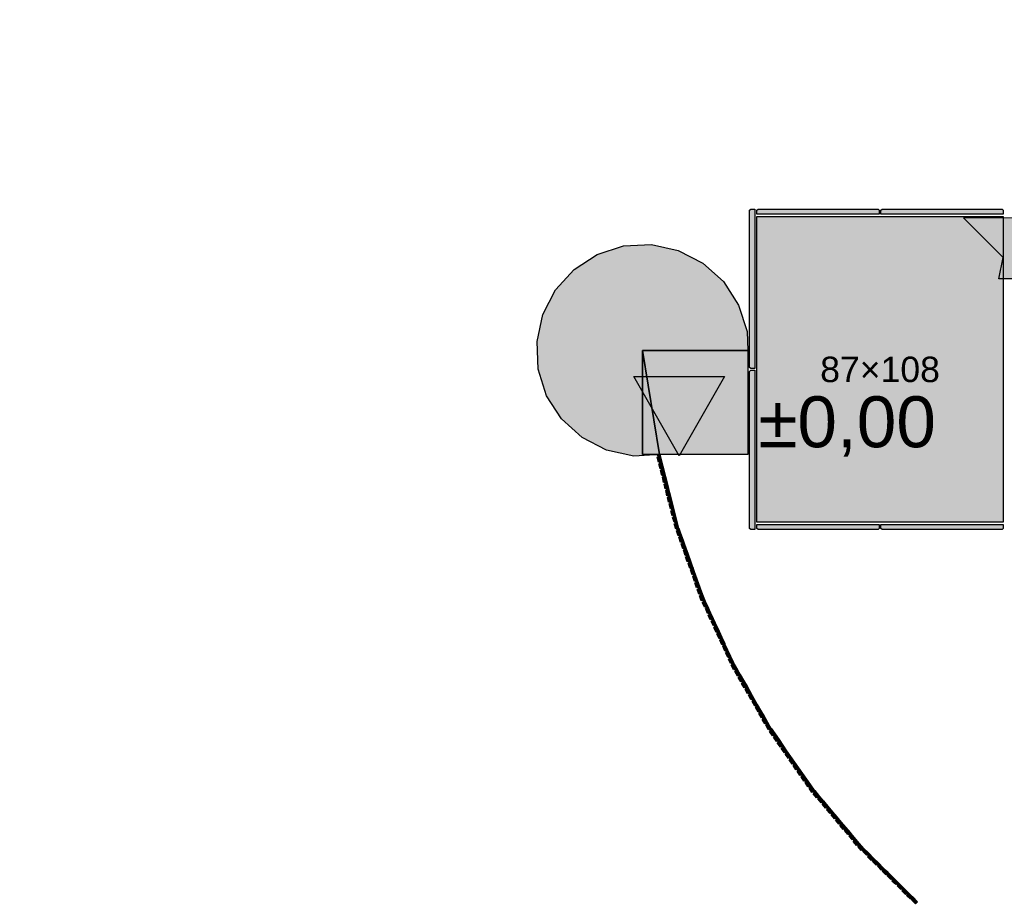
# Model space of a CAD drawing. Header units: millimetres. Extents: x -9985 to 240895, y -184894 to 39395.
# Tile 139 of 164: x 138610 to 142089, y 7510 to 10620. Entities that reach past the tile are written whole.
import ezdxf
from ezdxf.enums import TextEntityAlignment as Align

# ---------------------------------------------------------------- set-up
doc = ezdxf.new("R2010")
doc.units = ezdxf.units.MM
for name, color, linetype in [('A-MURI-ESISTENTI', 7, 'Continuous'), ('A-MURI-NUOVI', 40, 'Continuous'), ('A-PILASTRI', 8, 'Continuous'), ('A-QUOTE-PAVIMENTO', 1, 'Continuous'), ('A-QUOTE-PILASTRI', 7, 'Continuous'), ('A-QUOTE-VETRATE', 5, 'Continuous')]:
    doc.layers.add(name, color=color, linetype=linetype)
doc.styles.add('VISIO', font='arial.ttf')
doc.dimstyles.new('VISIO-M', dxfattribs={"dimtxt": 220, "dimasz": 120, "dimexe": 120, "dimexo": 80, "dimgap": 60, "dimtad": 1, "dimlfac": 0.001, "dimtxsty": 'VISIO', "dimtsz": 90, "dimcen": 2.5, "dimclrd": 30, "dimclre": 30, "dimclrt": 30, "dimazin": 3, "dimtfac": 1, "dimtmove": 0, "dimatfit": 3, "dimarcsym": 0})

msp = doc.modelspace()

# ---------------------------------------------------------------- hatches: boundary and pattern name
at = {"layer": 'A-MURI-ESISTENTI'}
msp.add_hatch(color=7, dxfattribs=at).paths.add_polyline_path([(142700, 9705), (142070, 9705), (142085, 9780), (141945, 9920), (142670, 9925), (142715, 9810), (142700, 9705)])
at = {"layer": 'A-MURI-NUOVI'}
for points in [[(141024, 9760), (141097, 9695), (141150, 9612), (141180, 9519), (141183, 9452), (140811, 9452), (140811, 9084), (140872, 9084), (140780, 9079), (140684, 9100), (140598, 9144), (140525, 9210), (140472, 9292), (140442, 9386), (140438, 9483), (140458, 9579), (140503, 9666), (140569, 9738), (140651, 9791), (140744, 9821), (140842, 9826), (140937, 9805), (141024, 9760)], [(140871, 9085), (140811, 9452), (141183, 9452), (141183, 9084), (141062, 9084), (140972, 9084), (140872, 9084), (140871, 9085)], [(140811, 9452), (140871, 9085), (140872, 9084), (140811, 9084), (140811, 9452)], [(140862, 9075), (140866, 9076), (140865, 9082), (140872, 9084), (140878, 9060), (140867, 9057), (140862, 9075)], [(140878, 9060), (140872, 9084), (140901.97, 8965.992), (140901.767, 8965.933), (140896, 8989), (140890, 9013), (140884, 9036), (140878, 9060)], [(140868, 9051), (140872, 9052), (140871, 9058), (140878, 9060), (140884, 9036), (140873, 9034), (140868, 9051)], [(140874, 9028), (140878, 9029), (140877, 9034), (140884, 9036), (140890, 9013), (140879, 9010), (140874, 9028)], [(140881, 9004), (140884, 9005), (140883, 9011), (140890, 9013), (140896, 8989), (140885, 8986), (140881, 9004)], [(140887, 8980), (140891, 8981), (140889, 8987), (140896, 8989), (140901.767, 8965.933), (140895, 8964), (140895.086, 8963.743), (140891, 8963), (140887, 8980)], [(140895.086, 8963.743), (140902, 8965), (140901.767, 8965.933), (140901.97, 8965.992), (140904, 8958), (140908, 8942), (140897, 8939), (140893, 8957), (140897, 8958), (140895.086, 8963.743)], [(140902, 8965), (140895.086, 8963.743), (140895, 8964), (140901.767, 8965.933), (140902, 8965)], [(140899, 8933), (140903, 8934), (140901, 8940), (140908, 8942), (140914, 8918), (140903, 8916), (140899, 8933)], [(140901.97, 8965.992), (140902, 8966), (140904, 8958), (140901.97, 8965.992)], [(140914, 8918), (140908, 8942), (140904, 8958), (140920, 8895), (140914, 8918)], [(140905, 8910), (140909, 8911), (140907, 8916), (140914, 8918), (140920, 8895), (140913, 8893), (140913.03, 8892.909), (140910, 8892), (140905, 8910)], [(140913.03, 8892.909), (140920, 8895), (140926, 8871), (140919, 8869), (140919.03, 8868.909), (140916, 8868), (140911, 8886), (140915, 8887), (140913.03, 8892.909)], [(140920, 8895), (140913.03, 8892.909), (140913, 8893), (140920, 8895)], [(140919.03, 8868.909), (140926, 8871), (140932, 8847), (140926, 8846), (140926.032, 8845.806), (140922, 8845), (140917, 8862), (140921, 8863), (140919.03, 8868.909)], [(140926, 8871), (140919.03, 8868.909), (140919, 8869), (140926, 8871)], [(140926.032, 8845.806), (140932, 8847), (140938, 8824), (140928, 8821), (140923, 8839), (140927, 8840), (140926.032, 8845.806)], [(140932, 8847), (140926.032, 8845.806), (140926, 8846), (140932, 8847)], [(140931, 8815), (140934, 8816), (140932, 8822), (140938.864, 8823.961), (140945.167, 8806.271), (140947, 8801), (140941, 8799), (140941.118, 8798.647), (140937, 8797), (140931, 8815)], [(140938.864, 8823.961), (140939, 8824), (140945.167, 8806.271), (140938.864, 8823.961)], [(140947, 8801), (140945.167, 8806.271), (140957.668, 8771.181), (140955, 8778), (140947, 8801)], [(140941.118, 8798.647), (140947, 8801), (140955, 8778), (140949, 8776), (140949.118, 8775.647), (140945, 8774), (140939, 8792), (140943, 8793), (140941.118, 8798.647)], [(140947, 8801), (140941.118, 8798.647), (140941, 8799), (140947, 8801)], [(140949.118, 8775.647), (140955, 8778), (140957.668, 8771.181), (140963.486, 8754.853), (140957, 8753), (140957.162, 8752.514), (140953, 8751), (140947, 8769), (140951, 8770), (140949.118, 8775.647)], [(140955, 8778), (140949.118, 8775.647), (140949, 8776), (140955, 8778)], [(140957.668, 8771.181), (140964, 8755), (140963.486, 8754.853), (140957.668, 8771.181)], [(140957.162, 8752.514), (140963.498, 8754.818), (140971.662, 8731.903), (140965, 8730), (140965.162, 8729.514), (140961, 8728), (140955, 8746), (140959, 8747), (140957.162, 8752.514)], [(140963.498, 8754.818), (140957.162, 8752.514), (140957, 8753), (140963.486, 8754.853), (140963.498, 8754.818)], [(140963, 8723), (140967, 8724), (140965.162, 8729.514), (140971.67, 8731.88), (140979.838, 8708.954), (140973, 8707), (140973.162, 8706.514), (140969, 8705), (140963, 8723)], [(140964, 8755), (140963.498, 8754.818), (140963.486, 8754.853), (140964, 8755)], [(140963.498, 8754.818), (140964, 8755), (140972, 8732), (140971.662, 8731.903), (140963.498, 8754.818)], [(140965, 8730), (140971.662, 8731.903), (140971.67, 8731.88), (140965.162, 8729.514), (140965, 8730)], [(140971.662, 8731.903), (140972, 8732), (140971.67, 8731.88), (140971.662, 8731.903)], [(140972, 8732), (140980, 8709), (140979.838, 8708.954), (140971.67, 8731.88), (140972, 8732)], [(140973.162, 8706.514), (140979.842, 8708.943), (140987.333, 8687.917), (140988, 8686), (140981, 8684), (140981.235, 8683.294), (140978, 8682), (140972, 8700), (140975, 8701), (140973.162, 8706.514)], [(140979.842, 8708.943), (140973.162, 8706.514), (140973, 8707), (140979.838, 8708.954), (140979.842, 8708.943)], [(140980, 8709), (140979.842, 8708.943), (140979.838, 8708.954), (140980, 8709)], [(140979.842, 8708.943), (140980, 8709), (140987.333, 8687.917), (140979.842, 8708.943)], [(140981.235, 8683.294), (140988, 8686), (140996, 8663), (140986, 8660), (140980, 8677), (140983, 8678), (140981.235, 8683.294)], [(140988, 8686), (140981.235, 8683.294), (140981, 8684), (140988, 8686)], [(140988, 8686), (140987.333, 8687.917), (141018.693, 8599.894), (141012, 8617), (141004, 8640), (140996, 8663), (140988, 8686)], [(140988, 8654), (140992, 8655), (140990, 8661), (140996, 8663), (141004, 8640), (140998, 8638), (140998.118, 8637.647), (140994, 8636), (140988, 8654)], [(140998.118, 8637.647), (141004, 8640), (141012, 8617), (141002, 8614), (140996, 8631), (141000, 8632), (140998.118, 8637.647)], [(141004, 8640), (140998.118, 8637.647), (140998, 8638), (141004, 8640)], [(141004, 8608), (141008, 8609), (141006, 8615), (141012, 8617), (141018.693, 8599.894), (141020.812, 8593.949), (141010, 8591), (141004, 8608)], [(141012, 8585), (141016, 8586), (141014, 8592), (141020.813, 8593.946), (141024, 8585), (141024.542, 8583.816), (141028.852, 8571.426), (141026.8, 8570.4), (141018, 8568), (141012, 8585)], [(141021, 8594), (141020.812, 8593.949), (141018.693, 8599.894), (141021, 8594)], [(141020.812, 8593.949), (141021, 8594), (141020.813, 8593.946), (141020.812, 8593.949)], [(141020.813, 8593.946), (141021, 8594), (141024.542, 8583.816), (141024, 8585), (141020.813, 8593.946)], [(141040, 8550), (141034, 8547), (141030, 8545), (141022, 8562), (141026, 8563), (141024, 8569), (141026.8, 8570.4), (141029, 8571), (141028.852, 8571.426), (141029.962, 8571.981), (141036.111, 8558.556), (141040, 8550)], [(141028.852, 8571.426), (141024.542, 8583.816), (141029.962, 8571.981), (141028.852, 8571.426)], [(141029, 8571), (141026.8, 8570.4), (141028.852, 8571.426), (141029, 8571)], [(141029.962, 8571.981), (141030, 8572), (141036.111, 8558.556), (141029.962, 8571.981)], [(141050, 8528), (141040, 8550), (141036.111, 8558.556), (141067.6, 8489.8), (141060, 8505), (141050, 8528)], [(141033, 8540), (141036, 8541), (141034, 8547), (141040, 8550), (141050, 8528), (141044, 8525), (141040, 8523), (141033, 8540)], [(141044, 8525), (141050, 8528), (141060, 8505), (141050, 8501), (141043, 8517), (141046, 8519), (141044, 8525)], [(141053, 8495), (141057, 8497), (141054, 8502), (141060, 8505), (141067.6, 8489.8), (141070.759, 8482.903), (141061, 8479), (141053, 8495)], [(141071, 8483), (141070.759, 8482.903), (141067.6, 8489.8), (141071, 8483)], [(141063, 8473), (141067, 8475), (141064, 8480), (141070.761, 8482.898), (141080.824, 8460.925), (141074, 8458), (141074.231, 8457.615), (141071, 8456), (141063, 8473)], [(141070.759, 8482.903), (141071, 8483), (141070.761, 8482.898), (141070.759, 8482.903)], [(141070.761, 8482.898), (141071, 8483), (141081, 8461), (141080.824, 8460.925), (141070.761, 8482.898)], [(141074.231, 8457.615), (141080.829, 8460.915), (141090.891, 8438.945), (141085, 8436), (141081, 8434), (141073, 8451), (141077, 8453), (141074.231, 8457.615)], [(141080.829, 8460.915), (141074.231, 8457.615), (141074, 8458), (141080.824, 8460.925), (141080.829, 8460.915)], [(141081, 8461), (141080.829, 8460.915), (141080.824, 8460.925), (141081, 8461)], [(141080.829, 8460.915), (141081, 8461), (141091, 8439), (141090.891, 8438.945), (141080.829, 8460.915)], [(141100.952, 8416.976), (141095, 8414), (141091, 8412), (141084, 8429), (141087, 8430), (141085, 8436), (141090.891, 8438.945), (141100.952, 8416.976)], [(141101, 8417), (141100.952, 8416.976), (141090.891, 8438.945), (141091, 8439), (141101, 8417)], [(141094, 8407), (141097, 8408), (141095, 8414), (141100.952, 8416.976), (141102.102, 8414.465), (141110.643, 8394.821), (141105, 8392), (141105.167, 8391.667), (141101, 8390), (141094, 8407)], [(141100.952, 8416.976), (141101, 8417), (141102.102, 8414.465), (141100.952, 8416.976)], [(141110.643, 8394.821), (141102.102, 8414.465), (141111.396, 8394.171), (141111, 8395), (141110.643, 8394.821)], [(141105.167, 8391.667), (141111, 8394), (141110.643, 8394.821), (141111, 8395), (141111.396, 8394.171), (141121.602, 8371.886), (141115, 8370), (141115.333, 8369.333), (141112, 8368), (141104, 8384), (141108, 8386), (141105.167, 8391.667)], [(141111, 8394), (141105.167, 8391.667), (141105, 8392), (141110.643, 8394.821), (141111, 8394)], [(141111.396, 8394.171), (141122, 8372), (141121.602, 8371.886), (141111.396, 8394.171)], [(141115.333, 8369.333), (141121.62, 8371.848), (141131.684, 8349.874), (141122, 8346), (141114, 8362), (141118, 8364), (141115.333, 8369.333)], [(141121.62, 8371.848), (141115.333, 8369.333), (141115, 8370), (141121.602, 8371.886), (141121.62, 8371.848)], [(141122, 8372), (141121.62, 8371.848), (141121.602, 8371.886), (141122, 8372)], [(141121.62, 8371.848), (141122, 8372), (141132, 8350), (141131.684, 8349.874), (141121.62, 8371.848)], [(141124, 8340), (141128, 8342), (141125, 8347), (141131.687, 8349.866), (141133, 8347), (141134.793, 8343.855), (141141.815, 8328.407), (141137, 8326), (141132, 8324), (141124, 8340)], [(141132, 8350), (141131.687, 8349.866), (141131.684, 8349.874), (141132, 8350)], [(141131.687, 8349.866), (141132, 8350), (141134.793, 8343.855), (141133, 8347), (141131.687, 8349.866)], [(141141.815, 8328.407), (141134.793, 8343.855), (141146.333, 8323.615), (141143, 8329), (141141.815, 8328.407)], [(141137, 8326), (141142, 8328), (141141.815, 8328.407), (141143, 8329), (141146.333, 8323.615), (141155.431, 8307.659), (141146, 8302), (141137, 8318), (141140, 8320), (141137, 8326)], [(141142, 8328), (141137, 8326), (141141.815, 8328.407), (141142, 8328)], [(141156, 8308), (141155.431, 8307.659), (141146.333, 8323.615), (141156, 8308)], [(141149, 8297), (141152, 8299), (141150, 8304), (141155.447, 8307.631), (141167.412, 8286.647), (141158, 8281), (141149, 8297)], [(141156, 8308), (141155.447, 8307.631), (141155.431, 8307.659), (141156, 8308)], [(141155.447, 8307.631), (141156, 8308), (141168, 8287), (141167.412, 8286.647), (141155.447, 8307.631)], [(141161, 8276), (141165, 8278), (141162, 8283), (141167.428, 8286.619), (141179.392, 8265.635), (141170, 8260), (141161, 8276)], [(141167.412, 8286.647), (141168, 8287), (141167.428, 8286.619), (141167.412, 8286.647)], [(141167.428, 8286.619), (141168, 8287), (141180, 8266), (141179.392, 8265.635), (141167.428, 8286.619)], [(141191.788, 8243.894), (141186, 8241), (141182, 8239), (141173, 8255), (141177, 8257), (141174, 8262), (141179.409, 8265.606), (141191.788, 8243.894)], [(141179.392, 8265.635), (141180, 8266), (141179.409, 8265.606), (141179.392, 8265.635)], [(141192, 8244), (141191.788, 8243.894), (141179.409, 8265.606), (141180, 8266), (141192, 8244)], [(141203.768, 8222.884), (141198, 8220), (141194, 8218), (141185, 8234), (141189, 8236), (141186, 8241), (141191.788, 8243.894), (141203.768, 8222.884)], [(141204, 8223), (141203.768, 8222.884), (141191.788, 8243.894), (141192, 8244), (141204, 8223)], [(141198, 8212), (141201, 8214), (141198, 8220), (141203.768, 8222.884), (141215.765, 8201.843), (141210, 8198), (141207, 8196), (141198, 8212)], [(141203.768, 8222.884), (141204, 8223), (141216, 8202), (141215.765, 8201.843), (141203.768, 8222.884)], [(141210, 8198), (141215.765, 8201.843), (141227.746, 8180.831), (141222, 8177), (141219, 8175), (141210, 8191), (141213, 8193), (141210, 8198)], [(141215.765, 8201.843), (141216, 8202), (141228, 8181), (141227.746, 8180.831), (141215.765, 8201.843)], [(141222, 8170), (141225, 8172), (141222, 8177), (141227.746, 8180.831), (141239.727, 8159.818), (141234, 8156), (141231, 8154), (141222, 8170)], [(141227.746, 8180.831), (141228, 8181), (141240, 8160), (141239.727, 8159.818), (141227.746, 8180.831)], [(141234, 8156), (141239.727, 8159.818), (141248.323, 8144.742), (141252, 8138), (141246, 8135), (141246.15, 8134.75), (141243, 8133), (141234, 8149), (141237, 8151), (141234, 8156)], [(141239.727, 8159.818), (141240, 8160), (141248.323, 8144.742), (141239.727, 8159.818)], [(141252, 8138), (141248.323, 8144.742), (141254.111, 8134.59), (141252, 8138)], [(141264.111, 8117.407), (141259, 8114), (141255, 8112), (141246, 8128), (141249, 8130), (141246.15, 8134.75), (141252, 8138), (141254.111, 8134.59), (141263, 8119), (141264.111, 8117.407)], [(141252, 8138), (141246.15, 8134.75), (141246, 8135), (141252, 8138)], [(141264.562, 8117.708), (141264.111, 8117.407), (141263, 8119), (141254.111, 8134.59), (141264.562, 8117.708)], [(141259, 8114), (141264.111, 8117.407), (141264.552, 8116.776), (141259, 8114)], [(141259, 8106), (141262, 8108), (141259, 8114), (141264.552, 8116.776), (141278.079, 8097.386), (141273, 8094), (141273.24, 8093.52), (141270, 8091), (141259, 8106)], [(141264.111, 8117.407), (141264.562, 8117.708), (141265, 8117), (141264.552, 8116.776), (141264.111, 8117.407)], [(141264.562, 8117.708), (141265, 8118), (141279, 8098), (141278.079, 8097.386), (141264.552, 8116.776), (141265, 8117), (141264.562, 8117.708)], [(141278.126, 8097.32), (141273.24, 8093.52), (141273, 8094), (141278.079, 8097.386), (141278.126, 8097.32)], [(141292.048, 8077.365), (141287, 8074), (141287.24, 8073.52), (141284, 8071), (141273, 8086), (141276, 8088), (141273.24, 8093.52), (141278.126, 8097.32), (141292.048, 8077.365)], [(141279, 8098), (141278.126, 8097.32), (141278.079, 8097.386), (141279, 8098)], [(141293, 8078), (141292.048, 8077.365), (141278.126, 8097.32), (141279, 8098), (141293, 8078)], [(141287, 8074), (141292.048, 8077.365), (141292.095, 8077.296), (141287.24, 8073.52), (141287, 8074)], [(141287, 8066), (141290, 8068), (141287.24, 8073.52), (141292.095, 8077.296), (141306.016, 8057.344), (141301, 8054), (141301.24, 8053.52), (141298, 8051), (141287, 8066)], [(141292.048, 8077.365), (141293, 8078), (141292.095, 8077.296), (141292.048, 8077.365)], [(141293, 8078), (141307, 8058), (141306.016, 8057.344), (141292.095, 8077.296), (141293, 8078)], [(141306.065, 8057.273), (141301.24, 8053.52), (141301, 8054), (141306.016, 8057.344), (141306.065, 8057.273)], [(141301.24, 8053.52), (141306.065, 8057.273), (141319.687, 8037.749), (141315, 8034), (141315.13, 8033.739), (141312, 8031), (141301, 8046), (141304, 8048), (141301.24, 8053.52)], [(141307, 8058), (141306.065, 8057.273), (141306.016, 8057.344), (141307, 8058)], [(141306.065, 8057.273), (141307, 8058), (141320, 8038), (141319.687, 8037.749), (141306.065, 8057.273)], [(141319.697, 8037.735), (141315.13, 8033.739), (141315, 8034), (141319.687, 8037.749), (141319.697, 8037.735)], [(141315.13, 8033.739), (141319.697, 8037.735), (141333.657, 8017.725), (141329, 8014), (141329.13, 8013.739), (141326, 8011), (141315, 8026), (141318, 8028), (141315.13, 8033.739)], [(141320, 8038), (141319.697, 8037.735), (141319.687, 8037.749), (141320, 8038)], [(141319.697, 8037.735), (141320, 8038), (141334, 8018), (141333.657, 8017.725), (141319.697, 8037.735)], [(141333.668, 8017.709), (141329.13, 8013.739), (141329, 8014), (141333.657, 8017.725), (141333.668, 8017.709)], [(141329.13, 8013.739), (141333.668, 8017.709), (141347.623, 7997.707), (141339, 7991), (141329, 8006), (141332, 8008), (141329.13, 8013.739)], [(141334, 8018), (141333.668, 8017.709), (141333.657, 8017.725), (141334, 8018)], [(141333.668, 8017.709), (141334, 8018), (141348, 7998), (141347.623, 7997.707), (141333.668, 8017.709)], [(141343, 7986), (141346, 7988), (141343, 7994), (141347.627, 7997.701), (141361.593, 7977.683), (141353, 7971), (141343, 7986)], [(141348, 7998), (141347.627, 7997.701), (141347.623, 7997.707), (141348, 7998)], [(141347.627, 7997.701), (141348, 7998), (141362, 7978), (141361.593, 7977.683), (141347.627, 7997.701)], [(141357, 7966), (141360, 7968), (141357, 7974), (141361.597, 7977.678), (141375.563, 7957.66), (141367, 7951), (141357, 7966)], [(141361.593, 7977.683), (141362, 7978), (141361.597, 7977.678), (141361.593, 7977.683)], [(141361.597, 7977.678), (141362, 7978), (141376, 7958), (141375.563, 7957.66), (141361.597, 7977.678)], [(141371, 7946), (141374, 7949), (141371, 7954), (141375.567, 7957.654), (141389.508, 7937.672), (141384, 7934), (141384.329, 7933.589), (141381, 7931), (141371, 7946)], [(141376, 7958), (141375.567, 7957.654), (141375.563, 7957.66), (141376, 7958)], [(141375.567, 7957.654), (141376, 7958), (141390, 7938), (141389.508, 7937.672), (141375.567, 7957.654)], [(141389.533, 7937.637), (141384.329, 7933.589), (141384, 7934), (141389.508, 7937.672), (141389.533, 7937.637)], [(141384.329, 7933.589), (141389.533, 7937.637), (141403.476, 7917.651), (141398, 7914), (141398.329, 7913.589), (141395, 7911), (141385, 7926), (141388, 7929), (141384.329, 7933.589)], [(141390, 7938), (141389.533, 7937.637), (141389.508, 7937.672), (141390, 7938)], [(141389.533, 7937.637), (141390, 7938), (141404, 7918), (141403.476, 7917.651), (141389.533, 7937.637)], [(141398, 7914), (141403.476, 7917.651), (141403.503, 7917.613), (141398.329, 7913.589), (141398, 7914)], [(141399, 7906), (141402, 7909), (141398.329, 7913.589), (141403.503, 7917.613), (141413, 7904), (141417.662, 7898.483), (141418, 7898), (141409, 7891), (141399, 7906)], [(141403.476, 7917.651), (141404, 7918), (141403.503, 7917.613), (141403.476, 7917.651)], [(141404, 7918), (141417.662, 7898.483), (141413, 7904), (141403.503, 7917.613), (141404, 7918)], [(141414, 7886), (141417, 7889), (141413, 7894), (141418.405, 7897.603), (141432.223, 7881.251), (141434, 7879), (141429, 7875), (141429.176, 7874.779), (141426, 7872), (141414, 7886)], [(141418.405, 7897.603), (141419, 7898), (141432.223, 7881.251), (141418.405, 7897.603)], [(141434, 7879), (141429.176, 7874.779), (141429, 7875), (141434, 7879)], [(141429.176, 7874.779), (141434, 7879), (141436.532, 7876.152), (141449.618, 7860.665), (141442, 7854), (141430, 7868), (141433, 7870), (141429.176, 7874.779)], [(141434, 7879), (141432.223, 7881.251), (141436.532, 7876.152), (141434, 7879)], [(141450, 7861), (141449.618, 7860.665), (141436.532, 7876.152), (141450, 7861)], [(141446, 7849), (141449, 7852), (141445, 7856), (141449.64, 7860.64), (141465.61, 7841.74), (141460, 7838), (141460.329, 7837.589), (141457, 7835), (141446, 7849)], [(141450, 7861), (141449.64, 7860.64), (141449.618, 7860.665), (141450, 7861)], [(141449.64, 7860.64), (141450, 7861), (141466, 7842), (141465.61, 7841.74), (141449.64, 7860.64)], [(141465.632, 7841.714), (141460.329, 7837.589), (141460, 7838), (141465.61, 7841.74), (141465.632, 7841.714)], [(141460.329, 7837.589), (141465.632, 7841.714), (141481.645, 7822.763), (141476, 7819), (141476.329, 7818.589), (141473, 7816), (141461, 7830), (141464, 7833), (141460.329, 7837.589)], [(141466, 7842), (141465.632, 7841.714), (141465.61, 7841.74), (141466, 7842)], [(141465.632, 7841.714), (141466, 7842), (141482, 7823), (141481.645, 7822.763), (141465.632, 7841.714)], [(141476, 7819), (141481.645, 7822.763), (141481.665, 7822.74), (141476.329, 7818.589), (141476, 7819)], [(141477, 7812), (141480, 7814), (141476.329, 7818.589), (141481.665, 7822.74), (141496.802, 7804.826), (141489, 7798), (141477, 7812)], [(141481.645, 7822.763), (141482, 7823), (141481.665, 7822.74), (141481.645, 7822.763)], [(141497, 7805), (141496.802, 7804.826), (141481.665, 7822.74), (141482, 7823), (141497, 7805)], [(141493, 7793), (141496, 7796), (141492, 7800), (141496.813, 7804.813), (141512.825, 7785.864), (141504, 7779), (141493, 7793)], [(141496.802, 7804.826), (141497, 7805), (141496.813, 7804.813), (141496.802, 7804.826)], [(141496.813, 7804.813), (141497, 7805), (141513, 7786), (141512.825, 7785.864), (141496.813, 7804.813)], [(141528.85, 7766.9), (141523, 7763), (141523.329, 7762.589), (141520, 7760), (141508, 7774), (141511, 7777), (141508, 7782), (141512.827, 7785.862), (141528.85, 7766.9)], [(141512.825, 7785.864), (141513, 7786), (141512.827, 7785.862), (141512.825, 7785.864)], [(141529, 7767), (141528.85, 7766.9), (141512.827, 7785.862), (141513, 7786), (141529, 7767)], [(141523, 7763), (141528.85, 7766.9), (141528.858, 7766.89), (141523.329, 7762.589), (141523, 7763)], [(141524, 7756), (141527, 7758), (141523.329, 7762.589), (141528.858, 7766.89), (141543.986, 7748.987), (141536, 7742), (141524, 7756)], [(141528.85, 7766.9), (141529, 7767), (141528.858, 7766.89), (141528.85, 7766.9)], [(141544, 7749), (141543.986, 7748.987), (141528.858, 7766.89), (141529, 7767), (141544, 7749)], [(141540, 7737), (141543, 7740), (141539, 7744), (141543.986, 7748.986), (141551.273, 7740.364), (141560, 7730), (141555, 7726), (141555.148, 7725.754), (141552, 7723), (141540, 7737)], [(141543.986, 7748.986), (141544, 7749), (141551.273, 7740.364), (141543.986, 7748.986)], [(141544, 7749), (141543.986, 7748.986), (141543.986, 7748.987), (141544, 7749)], [(141560, 7730), (141551.273, 7740.364), (141582, 7704), (141669.464, 7617.006), (141661, 7625), (141644, 7642), (141627, 7659), (141610, 7676), (141592, 7694), (141591, 7693), (141576, 7711), (141560, 7730)], [(141555.148, 7725.754), (141560, 7730), (141576, 7711), (141570, 7707), (141570.329, 7706.589), (141567, 7704), (141555, 7718), (141558, 7721), (141555.148, 7725.754)], [(141560, 7730), (141555.148, 7725.754), (141555, 7726), (141560, 7730)], [(141576, 7711), (141570.329, 7706.589), (141570, 7707), (141576, 7711)], [(141570.329, 7706.589), (141576, 7711), (141591, 7693), (141583, 7686), (141571, 7700), (141574, 7702), (141570.329, 7706.589)], [(141589, 7682), (141592, 7684), (141587, 7689), (141591, 7693), (141592, 7694), (141610, 7676), (141605, 7672), (141605.176, 7671.779), (141602, 7669), (141589, 7682)], [(141610, 7676), (141605.176, 7671.779), (141605, 7672), (141610, 7676)], [(141605.176, 7671.779), (141610, 7676), (141627, 7659), (141622, 7654), (141619, 7651), (141606, 7664), (141609, 7667), (141605.176, 7671.779)], [(141623, 7647), (141626, 7650), (141622, 7654), (141627, 7659), (141644, 7642), (141639, 7637), (141636, 7634), (141623, 7647)], [(141639, 7637), (141644, 7642), (141661, 7625), (141656, 7620), (141656.368, 7619.706), (141654, 7617), (141641, 7630), (141644, 7633), (141639, 7637)], [(141656, 7620), (141661, 7625), (141656.368, 7619.706), (141656, 7620)], [(141678.76, 7607.76), (141674, 7603), (141671, 7600), (141658, 7613), (141661, 7616), (141656.368, 7619.706), (141661, 7625), (141669.464, 7617.006), (141678.76, 7607.76)], [(141679, 7608), (141678.76, 7607.76), (141669.464, 7617.006), (141679, 7608)], [(141675, 7596), (141678, 7598), (141674, 7603), (141678.76, 7607.76), (141686.453, 7600.108), (141696, 7590), (141691, 7586), (141691.176, 7585.779), (141688, 7583), (141675, 7596)], [(141678.76, 7607.76), (141679, 7608), (141686.453, 7600.108), (141678.76, 7607.76)], [(141696, 7590), (141686.453, 7600.108), (141727.036, 7559.744), (141713, 7573), (141696, 7590)], [(141696, 7590), (141691.176, 7585.779), (141691, 7586), (141696, 7590)], [(141691.176, 7585.779), (141696, 7590), (141713, 7573), (141708, 7568), (141706, 7566), (141692, 7578), (141695, 7581), (141691.176, 7585.779)], [(141710, 7561), (141713, 7564), (141708, 7568), (141713, 7573), (141727.036, 7559.744), (141730.9, 7555.9), (141730.514, 7555.514), (141730, 7556), (141726, 7551), (141723, 7548), (141710, 7561)], [(141730.514, 7555.514), (141726, 7551), (141730, 7556), (141730.514, 7555.514)], [(141726, 7551), (141730.514, 7555.514), (141745.857, 7541.024), (141747.946, 7538.946), (141743, 7534), (141740, 7531), (141727, 7544), (141730, 7547), (141726, 7551)], [(141731, 7556), (141730.9, 7555.9), (141727.036, 7559.744), (141731, 7556)], [(141730.514, 7555.514), (141730.9, 7555.9), (141745.857, 7541.024), (141730.514, 7555.514)], [(141743, 7534), (141747.946, 7538.946), (141764.992, 7521.992), (141760, 7517), (141757, 7514), (141744, 7527), (141747, 7530), (141743, 7534)], [(141748, 7539), (141747.946, 7538.946), (141745.857, 7541.024), (141748, 7539)], [(141747.946, 7538.946), (141748, 7539), (141765, 7522), (141764.992, 7521.992), (141747.946, 7538.946)], [(141760, 7517), (141764.992, 7521.992), (141765.251, 7521.734), (141782, 7504), (141775, 7497), (141762, 7510), (141764, 7512), (141760, 7517)], [(141764.992, 7521.992), (141765, 7522), (141765.251, 7521.734), (141764.992, 7521.992)]]:
    msp.add_hatch(color=40, dxfattribs=at).paths.add_polyline_path(points)
at = {"layer": 'A-PILASTRI'}
for points in [[(141207, 9951), (141207, 9388), (141193, 9388), (141189, 9392), (141189, 9947), (141193, 9951), (141207, 9951)], [(141647, 9933), (141215, 9933), (141215, 9947), (141219, 9951), (141643, 9951), (141647, 9947), (141647, 9933)], [(142085, 9933), (141653, 9933), (141653, 9947), (141657, 9951), (142081, 9951), (142085, 9947), (142085, 9933)], [(142085, 9925), (142085, 8845), (141215, 8845), (141215, 9925), (142085, 9925)], [(141207, 9382), (141207, 8819), (141193, 8819), (141189, 8823), (141189, 9378), (141193, 9382), (141207, 9382)], [(141215, 8837), (141647, 8837), (141647, 8823), (141643, 8819), (141219, 8819), (141215, 8823), (141215, 8837)], [(141653, 8837), (142085, 8837), (142085, 8823), (142081, 8819), (141657, 8819), (141653, 8823), (141653, 8837)]]:
    msp.add_hatch(color=8, dxfattribs=at).paths.add_polyline_path(points)

# ---------------------------------------------------------------- linework, layer by layer
at = {"layer": 'A-MURI-ESISTENTI'}
msp.add_lwpolyline([(142700, 9705), (142070, 9705), (142085, 9780), (141945, 9920), (142670, 9925), (142715, 9810), (142700, 9705)], close=True, dxfattribs=at)
at = {"layer": 'A-MURI-NUOVI'}
for points in [[(141024, 9760), (141097, 9695), (141150, 9612), (141180, 9519), (141183, 9452), (140811, 9452), (140811, 9084), (140872, 9084), (140780, 9079), (140684, 9100), (140598, 9144), (140525, 9210), (140472, 9292), (140442, 9386), (140438, 9483), (140458, 9579), (140503, 9666), (140569, 9738), (140651, 9791), (140744, 9821), (140842, 9826), (140937, 9805), (141024, 9760)], [(140871, 9085), (140811, 9452), (141183, 9452), (141183, 9084), (141062, 9084), (140972, 9084), (140872, 9084), (140871, 9085)], [(140811, 9452), (140871, 9085), (140872, 9084), (140811, 9084), (140811, 9452)], [(140862, 9075), (140866, 9076), (140865, 9082), (140872, 9084), (140878, 9060), (140867, 9057), (140862, 9075)], [(140878, 9060), (140872, 9084), (140901.97, 8965.992), (140901.767, 8965.933), (140896, 8989), (140890, 9013), (140884, 9036), (140878, 9060)], [(140868, 9051), (140872, 9052), (140871, 9058), (140878, 9060), (140884, 9036), (140873, 9034), (140868, 9051)], [(140874, 9028), (140878, 9029), (140877, 9034), (140884, 9036), (140890, 9013), (140879, 9010), (140874, 9028)], [(140881, 9004), (140884, 9005), (140883, 9011), (140890, 9013), (140896, 8989), (140885, 8986), (140881, 9004)], [(140887, 8980), (140891, 8981), (140889, 8987), (140896, 8989), (140901.767, 8965.933), (140895, 8964), (140895.086, 8963.743), (140891, 8963), (140887, 8980)], [(140895.086, 8963.743), (140902, 8965), (140901.767, 8965.933), (140901.97, 8965.992), (140904, 8958), (140908, 8942), (140897, 8939), (140893, 8957), (140897, 8958), (140895.086, 8963.743)], [(140902, 8965), (140895.086, 8963.743), (140895, 8964), (140901.767, 8965.933), (140902, 8965)], [(140899, 8933), (140903, 8934), (140901, 8940), (140908, 8942), (140914, 8918), (140903, 8916), (140899, 8933)], [(140901.97, 8965.992), (140902, 8966), (140904, 8958), (140901.97, 8965.992)], [(140914, 8918), (140908, 8942), (140904, 8958), (140920, 8895), (140914, 8918)], [(140905, 8910), (140909, 8911), (140907, 8916), (140914, 8918), (140920, 8895), (140913, 8893), (140913.03, 8892.909), (140910, 8892), (140905, 8910)], [(140913.03, 8892.909), (140920, 8895), (140926, 8871), (140919, 8869), (140919.03, 8868.909), (140916, 8868), (140911, 8886), (140915, 8887), (140913.03, 8892.909)], [(140920, 8895), (140913.03, 8892.909), (140913, 8893), (140920, 8895)], [(140919.03, 8868.909), (140926, 8871), (140932, 8847), (140926, 8846), (140926.032, 8845.806), (140922, 8845), (140917, 8862), (140921, 8863), (140919.03, 8868.909)], [(140926, 8871), (140919.03, 8868.909), (140919, 8869), (140926, 8871)], [(140926.032, 8845.806), (140932, 8847), (140938, 8824), (140928, 8821), (140923, 8839), (140927, 8840), (140926.032, 8845.806)], [(140932, 8847), (140926.032, 8845.806), (140926, 8846), (140932, 8847)], [(140931, 8815), (140934, 8816), (140932, 8822), (140938.864, 8823.961), (140945.167, 8806.271), (140947, 8801), (140941, 8799), (140941.118, 8798.647), (140937, 8797), (140931, 8815)], [(140938.864, 8823.961), (140939, 8824), (140945.167, 8806.271), (140938.864, 8823.961)], [(140947, 8801), (140945.167, 8806.271), (140957.668, 8771.181), (140955, 8778), (140947, 8801)], [(140941.118, 8798.647), (140947, 8801), (140955, 8778), (140949, 8776), (140949.118, 8775.647), (140945, 8774), (140939, 8792), (140943, 8793), (140941.118, 8798.647)], [(140947, 8801), (140941.118, 8798.647), (140941, 8799), (140947, 8801)], [(140949.118, 8775.647), (140955, 8778), (140957.668, 8771.181), (140963.486, 8754.853), (140957, 8753), (140957.162, 8752.514), (140953, 8751), (140947, 8769), (140951, 8770), (140949.118, 8775.647)], [(140955, 8778), (140949.118, 8775.647), (140949, 8776), (140955, 8778)], [(140957.668, 8771.181), (140964, 8755), (140963.486, 8754.853), (140957.668, 8771.181)], [(140957.162, 8752.514), (140963.498, 8754.818), (140971.662, 8731.903), (140965, 8730), (140965.162, 8729.514), (140961, 8728), (140955, 8746), (140959, 8747), (140957.162, 8752.514)], [(140963.498, 8754.818), (140957.162, 8752.514), (140957, 8753), (140963.486, 8754.853), (140963.498, 8754.818)], [(140963, 8723), (140967, 8724), (140965.162, 8729.514), (140971.67, 8731.88), (140979.838, 8708.954), (140973, 8707), (140973.162, 8706.514), (140969, 8705), (140963, 8723)], [(140964, 8755), (140963.498, 8754.818), (140963.486, 8754.853), (140964, 8755)], [(140963.498, 8754.818), (140964, 8755), (140972, 8732), (140971.662, 8731.903), (140963.498, 8754.818)], [(140965, 8730), (140971.662, 8731.903), (140971.67, 8731.88), (140965.162, 8729.514), (140965, 8730)], [(140971.662, 8731.903), (140972, 8732), (140971.67, 8731.88), (140971.662, 8731.903)], [(140972, 8732), (140980, 8709), (140979.838, 8708.954), (140971.67, 8731.88), (140972, 8732)], [(140973.162, 8706.514), (140979.842, 8708.943), (140987.333, 8687.917), (140988, 8686), (140981, 8684), (140981.235, 8683.294), (140978, 8682), (140972, 8700), (140975, 8701), (140973.162, 8706.514)], [(140979.842, 8708.943), (140973.162, 8706.514), (140973, 8707), (140979.838, 8708.954), (140979.842, 8708.943)], [(140980, 8709), (140979.842, 8708.943), (140979.838, 8708.954), (140980, 8709)], [(140979.842, 8708.943), (140980, 8709), (140987.333, 8687.917), (140979.842, 8708.943)], [(140981.235, 8683.294), (140988, 8686), (140996, 8663), (140986, 8660), (140980, 8677), (140983, 8678), (140981.235, 8683.294)], [(140988, 8686), (140981.235, 8683.294), (140981, 8684), (140988, 8686)], [(140988, 8686), (140987.333, 8687.917), (141018.693, 8599.894), (141012, 8617), (141004, 8640), (140996, 8663), (140988, 8686)], [(140988, 8654), (140992, 8655), (140990, 8661), (140996, 8663), (141004, 8640), (140998, 8638), (140998.118, 8637.647), (140994, 8636), (140988, 8654)], [(140998.118, 8637.647), (141004, 8640), (141012, 8617), (141002, 8614), (140996, 8631), (141000, 8632), (140998.118, 8637.647)], [(141004, 8640), (140998.118, 8637.647), (140998, 8638), (141004, 8640)], [(141004, 8608), (141008, 8609), (141006, 8615), (141012, 8617), (141018.693, 8599.894), (141020.812, 8593.949), (141010, 8591), (141004, 8608)], [(141012, 8585), (141016, 8586), (141014, 8592), (141020.813, 8593.946), (141024, 8585), (141024.542, 8583.816), (141028.852, 8571.426), (141026.8, 8570.4), (141018, 8568), (141012, 8585)], [(141021, 8594), (141020.812, 8593.949), (141018.693, 8599.894), (141021, 8594)], [(141020.812, 8593.949), (141021, 8594), (141020.813, 8593.946), (141020.812, 8593.949)], [(141020.813, 8593.946), (141021, 8594), (141024.542, 8583.816), (141024, 8585), (141020.813, 8593.946)], [(141040, 8550), (141034, 8547), (141030, 8545), (141022, 8562), (141026, 8563), (141024, 8569), (141026.8, 8570.4), (141029, 8571), (141028.852, 8571.426), (141029.962, 8571.981), (141036.111, 8558.556), (141040, 8550)], [(141028.852, 8571.426), (141024.542, 8583.816), (141029.962, 8571.981), (141028.852, 8571.426)], [(141029, 8571), (141026.8, 8570.4), (141028.852, 8571.426), (141029, 8571)], [(141029.962, 8571.981), (141030, 8572), (141036.111, 8558.556), (141029.962, 8571.981)], [(141050, 8528), (141040, 8550), (141036.111, 8558.556), (141067.6, 8489.8), (141060, 8505), (141050, 8528)], [(141033, 8540), (141036, 8541), (141034, 8547), (141040, 8550), (141050, 8528), (141044, 8525), (141040, 8523), (141033, 8540)], [(141044, 8525), (141050, 8528), (141060, 8505), (141050, 8501), (141043, 8517), (141046, 8519), (141044, 8525)], [(141053, 8495), (141057, 8497), (141054, 8502), (141060, 8505), (141067.6, 8489.8), (141070.759, 8482.903), (141061, 8479), (141053, 8495)], [(141071, 8483), (141070.759, 8482.903), (141067.6, 8489.8), (141071, 8483)], [(141063, 8473), (141067, 8475), (141064, 8480), (141070.761, 8482.898), (141080.824, 8460.925), (141074, 8458), (141074.231, 8457.615), (141071, 8456), (141063, 8473)], [(141070.759, 8482.903), (141071, 8483), (141070.761, 8482.898), (141070.759, 8482.903)], [(141070.761, 8482.898), (141071, 8483), (141081, 8461), (141080.824, 8460.925), (141070.761, 8482.898)], [(141074.231, 8457.615), (141080.829, 8460.915), (141090.891, 8438.945), (141085, 8436), (141081, 8434), (141073, 8451), (141077, 8453), (141074.231, 8457.615)], [(141080.829, 8460.915), (141074.231, 8457.615), (141074, 8458), (141080.824, 8460.925), (141080.829, 8460.915)], [(141081, 8461), (141080.829, 8460.915), (141080.824, 8460.925), (141081, 8461)], [(141080.829, 8460.915), (141081, 8461), (141091, 8439), (141090.891, 8438.945), (141080.829, 8460.915)], [(141100.952, 8416.976), (141095, 8414), (141091, 8412), (141084, 8429), (141087, 8430), (141085, 8436), (141090.891, 8438.945), (141100.952, 8416.976)], [(141101, 8417), (141100.952, 8416.976), (141090.891, 8438.945), (141091, 8439), (141101, 8417)], [(141094, 8407), (141097, 8408), (141095, 8414), (141100.952, 8416.976), (141102.102, 8414.465), (141110.643, 8394.821), (141105, 8392), (141105.167, 8391.667), (141101, 8390), (141094, 8407)], [(141100.952, 8416.976), (141101, 8417), (141102.102, 8414.465), (141100.952, 8416.976)], [(141110.643, 8394.821), (141102.102, 8414.465), (141111.396, 8394.171), (141111, 8395), (141110.643, 8394.821)], [(141105.167, 8391.667), (141111, 8394), (141110.643, 8394.821), (141111, 8395), (141111.396, 8394.171), (141121.602, 8371.886), (141115, 8370), (141115.333, 8369.333), (141112, 8368), (141104, 8384), (141108, 8386), (141105.167, 8391.667)], [(141111, 8394), (141105.167, 8391.667), (141105, 8392), (141110.643, 8394.821), (141111, 8394)], [(141111.396, 8394.171), (141122, 8372), (141121.602, 8371.886), (141111.396, 8394.171)], [(141115.333, 8369.333), (141121.62, 8371.848), (141131.684, 8349.874), (141122, 8346), (141114, 8362), (141118, 8364), (141115.333, 8369.333)], [(141121.62, 8371.848), (141115.333, 8369.333), (141115, 8370), (141121.602, 8371.886), (141121.62, 8371.848)], [(141122, 8372), (141121.62, 8371.848), (141121.602, 8371.886), (141122, 8372)], [(141121.62, 8371.848), (141122, 8372), (141132, 8350), (141131.684, 8349.874), (141121.62, 8371.848)], [(141124, 8340), (141128, 8342), (141125, 8347), (141131.687, 8349.866), (141133, 8347), (141134.793, 8343.855), (141141.815, 8328.407), (141137, 8326), (141132, 8324), (141124, 8340)], [(141132, 8350), (141131.687, 8349.866), (141131.684, 8349.874), (141132, 8350)], [(141131.687, 8349.866), (141132, 8350), (141134.793, 8343.855), (141133, 8347), (141131.687, 8349.866)], [(141141.815, 8328.407), (141134.793, 8343.855), (141146.333, 8323.615), (141143, 8329), (141141.815, 8328.407)], [(141137, 8326), (141142, 8328), (141141.815, 8328.407), (141143, 8329), (141146.333, 8323.615), (141155.431, 8307.659), (141146, 8302), (141137, 8318), (141140, 8320), (141137, 8326)], [(141142, 8328), (141137, 8326), (141141.815, 8328.407), (141142, 8328)], [(141156, 8308), (141155.431, 8307.659), (141146.333, 8323.615), (141156, 8308)], [(141149, 8297), (141152, 8299), (141150, 8304), (141155.447, 8307.631), (141167.412, 8286.647), (141158, 8281), (141149, 8297)], [(141156, 8308), (141155.447, 8307.631), (141155.431, 8307.659), (141156, 8308)], [(141155.447, 8307.631), (141156, 8308), (141168, 8287), (141167.412, 8286.647), (141155.447, 8307.631)], [(141161, 8276), (141165, 8278), (141162, 8283), (141167.428, 8286.619), (141179.392, 8265.635), (141170, 8260), (141161, 8276)], [(141167.412, 8286.647), (141168, 8287), (141167.428, 8286.619), (141167.412, 8286.647)], [(141167.428, 8286.619), (141168, 8287), (141180, 8266), (141179.392, 8265.635), (141167.428, 8286.619)], [(141191.788, 8243.894), (141186, 8241), (141182, 8239), (141173, 8255), (141177, 8257), (141174, 8262), (141179.409, 8265.606), (141191.788, 8243.894)], [(141179.392, 8265.635), (141180, 8266), (141179.409, 8265.606), (141179.392, 8265.635)], [(141192, 8244), (141191.788, 8243.894), (141179.409, 8265.606), (141180, 8266), (141192, 8244)], [(141203.768, 8222.884), (141198, 8220), (141194, 8218), (141185, 8234), (141189, 8236), (141186, 8241), (141191.788, 8243.894), (141203.768, 8222.884)], [(141204, 8223), (141203.768, 8222.884), (141191.788, 8243.894), (141192, 8244), (141204, 8223)], [(141198, 8212), (141201, 8214), (141198, 8220), (141203.768, 8222.884), (141215.765, 8201.843), (141210, 8198), (141207, 8196), (141198, 8212)], [(141203.768, 8222.884), (141204, 8223), (141216, 8202), (141215.765, 8201.843), (141203.768, 8222.884)], [(141210, 8198), (141215.765, 8201.843), (141227.746, 8180.831), (141222, 8177), (141219, 8175), (141210, 8191), (141213, 8193), (141210, 8198)], [(141215.765, 8201.843), (141216, 8202), (141228, 8181), (141227.746, 8180.831), (141215.765, 8201.843)], [(141222, 8170), (141225, 8172), (141222, 8177), (141227.746, 8180.831), (141239.727, 8159.818), (141234, 8156), (141231, 8154), (141222, 8170)], [(141227.746, 8180.831), (141228, 8181), (141240, 8160), (141239.727, 8159.818), (141227.746, 8180.831)], [(141234, 8156), (141239.727, 8159.818), (141248.323, 8144.742), (141252, 8138), (141246, 8135), (141246.15, 8134.75), (141243, 8133), (141234, 8149), (141237, 8151), (141234, 8156)], [(141239.727, 8159.818), (141240, 8160), (141248.323, 8144.742), (141239.727, 8159.818)], [(141252, 8138), (141248.323, 8144.742), (141254.111, 8134.59), (141252, 8138)], [(141264.111, 8117.407), (141259, 8114), (141255, 8112), (141246, 8128), (141249, 8130), (141246.15, 8134.75), (141252, 8138), (141254.111, 8134.59), (141263, 8119), (141264.111, 8117.407)], [(141252, 8138), (141246.15, 8134.75), (141246, 8135), (141252, 8138)], [(141264.562, 8117.708), (141264.111, 8117.407), (141263, 8119), (141254.111, 8134.59), (141264.562, 8117.708)], [(141259, 8114), (141264.111, 8117.407), (141264.552, 8116.776), (141259, 8114)], [(141259, 8106), (141262, 8108), (141259, 8114), (141264.552, 8116.776), (141278.079, 8097.386), (141273, 8094), (141273.24, 8093.52), (141270, 8091), (141259, 8106)], [(141264.111, 8117.407), (141264.562, 8117.708), (141265, 8117), (141264.552, 8116.776), (141264.111, 8117.407)], [(141264.562, 8117.708), (141265, 8118), (141279, 8098), (141278.079, 8097.386), (141264.552, 8116.776), (141265, 8117), (141264.562, 8117.708)], [(141278.126, 8097.32), (141273.24, 8093.52), (141273, 8094), (141278.079, 8097.386), (141278.126, 8097.32)], [(141292.048, 8077.365), (141287, 8074), (141287.24, 8073.52), (141284, 8071), (141273, 8086), (141276, 8088), (141273.24, 8093.52), (141278.126, 8097.32), (141292.048, 8077.365)], [(141279, 8098), (141278.126, 8097.32), (141278.079, 8097.386), (141279, 8098)], [(141293, 8078), (141292.048, 8077.365), (141278.126, 8097.32), (141279, 8098), (141293, 8078)], [(141287, 8074), (141292.048, 8077.365), (141292.095, 8077.296), (141287.24, 8073.52), (141287, 8074)], [(141287, 8066), (141290, 8068), (141287.24, 8073.52), (141292.095, 8077.296), (141306.016, 8057.344), (141301, 8054), (141301.24, 8053.52), (141298, 8051), (141287, 8066)], [(141292.048, 8077.365), (141293, 8078), (141292.095, 8077.296), (141292.048, 8077.365)], [(141293, 8078), (141307, 8058), (141306.016, 8057.344), (141292.095, 8077.296), (141293, 8078)], [(141306.065, 8057.273), (141301.24, 8053.52), (141301, 8054), (141306.016, 8057.344), (141306.065, 8057.273)], [(141301.24, 8053.52), (141306.065, 8057.273), (141319.687, 8037.749), (141315, 8034), (141315.13, 8033.739), (141312, 8031), (141301, 8046), (141304, 8048), (141301.24, 8053.52)], [(141307, 8058), (141306.065, 8057.273), (141306.016, 8057.344), (141307, 8058)], [(141306.065, 8057.273), (141307, 8058), (141320, 8038), (141319.687, 8037.749), (141306.065, 8057.273)], [(141319.697, 8037.735), (141315.13, 8033.739), (141315, 8034), (141319.687, 8037.749), (141319.697, 8037.735)], [(141315.13, 8033.739), (141319.697, 8037.735), (141333.657, 8017.725), (141329, 8014), (141329.13, 8013.739), (141326, 8011), (141315, 8026), (141318, 8028), (141315.13, 8033.739)], [(141320, 8038), (141319.697, 8037.735), (141319.687, 8037.749), (141320, 8038)], [(141319.697, 8037.735), (141320, 8038), (141334, 8018), (141333.657, 8017.725), (141319.697, 8037.735)], [(141333.668, 8017.709), (141329.13, 8013.739), (141329, 8014), (141333.657, 8017.725), (141333.668, 8017.709)], [(141329.13, 8013.739), (141333.668, 8017.709), (141347.623, 7997.707), (141339, 7991), (141329, 8006), (141332, 8008), (141329.13, 8013.739)], [(141334, 8018), (141333.668, 8017.709), (141333.657, 8017.725), (141334, 8018)], [(141333.668, 8017.709), (141334, 8018), (141348, 7998), (141347.623, 7997.707), (141333.668, 8017.709)], [(141343, 7986), (141346, 7988), (141343, 7994), (141347.627, 7997.701), (141361.593, 7977.683), (141353, 7971), (141343, 7986)], [(141348, 7998), (141347.627, 7997.701), (141347.623, 7997.707), (141348, 7998)], [(141347.627, 7997.701), (141348, 7998), (141362, 7978), (141361.593, 7977.683), (141347.627, 7997.701)], [(141357, 7966), (141360, 7968), (141357, 7974), (141361.597, 7977.678), (141375.563, 7957.66), (141367, 7951), (141357, 7966)], [(141361.593, 7977.683), (141362, 7978), (141361.597, 7977.678), (141361.593, 7977.683)], [(141361.597, 7977.678), (141362, 7978), (141376, 7958), (141375.563, 7957.66), (141361.597, 7977.678)], [(141371, 7946), (141374, 7949), (141371, 7954), (141375.567, 7957.654), (141389.508, 7937.672), (141384, 7934), (141384.329, 7933.589), (141381, 7931), (141371, 7946)], [(141376, 7958), (141375.567, 7957.654), (141375.563, 7957.66), (141376, 7958)], [(141375.567, 7957.654), (141376, 7958), (141390, 7938), (141389.508, 7937.672), (141375.567, 7957.654)], [(141389.533, 7937.637), (141384.329, 7933.589), (141384, 7934), (141389.508, 7937.672), (141389.533, 7937.637)], [(141384.329, 7933.589), (141389.533, 7937.637), (141403.476, 7917.651), (141398, 7914), (141398.329, 7913.589), (141395, 7911), (141385, 7926), (141388, 7929), (141384.329, 7933.589)], [(141390, 7938), (141389.533, 7937.637), (141389.508, 7937.672), (141390, 7938)], [(141389.533, 7937.637), (141390, 7938), (141404, 7918), (141403.476, 7917.651), (141389.533, 7937.637)], [(141398, 7914), (141403.476, 7917.651), (141403.503, 7917.613), (141398.329, 7913.589), (141398, 7914)], [(141399, 7906), (141402, 7909), (141398.329, 7913.589), (141403.503, 7917.613), (141413, 7904), (141417.662, 7898.483), (141418, 7898), (141409, 7891), (141399, 7906)], [(141403.476, 7917.651), (141404, 7918), (141403.503, 7917.613), (141403.476, 7917.651)], [(141404, 7918), (141417.662, 7898.483), (141413, 7904), (141403.503, 7917.613), (141404, 7918)], [(141414, 7886), (141417, 7889), (141413, 7894), (141418.405, 7897.603), (141432.223, 7881.251), (141434, 7879), (141429, 7875), (141429.176, 7874.779), (141426, 7872), (141414, 7886)], [(141418.405, 7897.603), (141419, 7898), (141432.223, 7881.251), (141418.405, 7897.603)], [(141434, 7879), (141429.176, 7874.779), (141429, 7875), (141434, 7879)], [(141429.176, 7874.779), (141434, 7879), (141436.532, 7876.152), (141449.618, 7860.665), (141442, 7854), (141430, 7868), (141433, 7870), (141429.176, 7874.779)], [(141434, 7879), (141432.223, 7881.251), (141436.532, 7876.152), (141434, 7879)], [(141450, 7861), (141449.618, 7860.665), (141436.532, 7876.152), (141450, 7861)], [(141446, 7849), (141449, 7852), (141445, 7856), (141449.64, 7860.64), (141465.61, 7841.74), (141460, 7838), (141460.329, 7837.589), (141457, 7835), (141446, 7849)], [(141450, 7861), (141449.64, 7860.64), (141449.618, 7860.665), (141450, 7861)], [(141449.64, 7860.64), (141450, 7861), (141466, 7842), (141465.61, 7841.74), (141449.64, 7860.64)], [(141465.632, 7841.714), (141460.329, 7837.589), (141460, 7838), (141465.61, 7841.74), (141465.632, 7841.714)], [(141460.329, 7837.589), (141465.632, 7841.714), (141481.645, 7822.763), (141476, 7819), (141476.329, 7818.589), (141473, 7816), (141461, 7830), (141464, 7833), (141460.329, 7837.589)], [(141466, 7842), (141465.632, 7841.714), (141465.61, 7841.74), (141466, 7842)], [(141465.632, 7841.714), (141466, 7842), (141482, 7823), (141481.645, 7822.763), (141465.632, 7841.714)], [(141476, 7819), (141481.645, 7822.763), (141481.665, 7822.74), (141476.329, 7818.589), (141476, 7819)], [(141477, 7812), (141480, 7814), (141476.329, 7818.589), (141481.665, 7822.74), (141496.802, 7804.826), (141489, 7798), (141477, 7812)], [(141481.645, 7822.763), (141482, 7823), (141481.665, 7822.74), (141481.645, 7822.763)], [(141497, 7805), (141496.802, 7804.826), (141481.665, 7822.74), (141482, 7823), (141497, 7805)], [(141493, 7793), (141496, 7796), (141492, 7800), (141496.813, 7804.813), (141512.825, 7785.864), (141504, 7779), (141493, 7793)], [(141496.802, 7804.826), (141497, 7805), (141496.813, 7804.813), (141496.802, 7804.826)], [(141496.813, 7804.813), (141497, 7805), (141513, 7786), (141512.825, 7785.864), (141496.813, 7804.813)], [(141528.85, 7766.9), (141523, 7763), (141523.329, 7762.589), (141520, 7760), (141508, 7774), (141511, 7777), (141508, 7782), (141512.827, 7785.862), (141528.85, 7766.9)], [(141512.825, 7785.864), (141513, 7786), (141512.827, 7785.862), (141512.825, 7785.864)], [(141529, 7767), (141528.85, 7766.9), (141512.827, 7785.862), (141513, 7786), (141529, 7767)], [(141523, 7763), (141528.85, 7766.9), (141528.858, 7766.89), (141523.329, 7762.589), (141523, 7763)], [(141524, 7756), (141527, 7758), (141523.329, 7762.589), (141528.858, 7766.89), (141543.986, 7748.987), (141536, 7742), (141524, 7756)], [(141528.85, 7766.9), (141529, 7767), (141528.858, 7766.89), (141528.85, 7766.9)], [(141544, 7749), (141543.986, 7748.987), (141528.858, 7766.89), (141529, 7767), (141544, 7749)], [(141540, 7737), (141543, 7740), (141539, 7744), (141543.986, 7748.986), (141551.273, 7740.364), (141560, 7730), (141555, 7726), (141555.148, 7725.754), (141552, 7723), (141540, 7737)], [(141543.986, 7748.986), (141544, 7749), (141551.273, 7740.364), (141543.986, 7748.986)], [(141544, 7749), (141543.986, 7748.986), (141543.986, 7748.987), (141544, 7749)], [(141560, 7730), (141551.273, 7740.364), (141582, 7704), (141669.464, 7617.006), (141661, 7625), (141644, 7642), (141627, 7659), (141610, 7676), (141592, 7694), (141591, 7693), (141576, 7711), (141560, 7730)], [(141555.148, 7725.754), (141560, 7730), (141576, 7711), (141570, 7707), (141570.329, 7706.589), (141567, 7704), (141555, 7718), (141558, 7721), (141555.148, 7725.754)], [(141560, 7730), (141555.148, 7725.754), (141555, 7726), (141560, 7730)], [(141576, 7711), (141570.329, 7706.589), (141570, 7707), (141576, 7711)], [(141570.329, 7706.589), (141576, 7711), (141591, 7693), (141583, 7686), (141571, 7700), (141574, 7702), (141570.329, 7706.589)], [(141589, 7682), (141592, 7684), (141587, 7689), (141591, 7693), (141592, 7694), (141610, 7676), (141605, 7672), (141605.176, 7671.779), (141602, 7669), (141589, 7682)], [(141610, 7676), (141605.176, 7671.779), (141605, 7672), (141610, 7676)], [(141605.176, 7671.779), (141610, 7676), (141627, 7659), (141622, 7654), (141619, 7651), (141606, 7664), (141609, 7667), (141605.176, 7671.779)], [(141623, 7647), (141626, 7650), (141622, 7654), (141627, 7659), (141644, 7642), (141639, 7637), (141636, 7634), (141623, 7647)], [(141639, 7637), (141644, 7642), (141661, 7625), (141656, 7620), (141656.368, 7619.706), (141654, 7617), (141641, 7630), (141644, 7633), (141639, 7637)], [(141656, 7620), (141661, 7625), (141656.368, 7619.706), (141656, 7620)], [(141678.76, 7607.76), (141674, 7603), (141671, 7600), (141658, 7613), (141661, 7616), (141656.368, 7619.706), (141661, 7625), (141669.464, 7617.006), (141678.76, 7607.76)], [(141679, 7608), (141678.76, 7607.76), (141669.464, 7617.006), (141679, 7608)], [(141675, 7596), (141678, 7598), (141674, 7603), (141678.76, 7607.76), (141686.453, 7600.108), (141696, 7590), (141691, 7586), (141691.176, 7585.779), (141688, 7583), (141675, 7596)], [(141678.76, 7607.76), (141679, 7608), (141686.453, 7600.108), (141678.76, 7607.76)], [(141696, 7590), (141686.453, 7600.108), (141727.036, 7559.744), (141713, 7573), (141696, 7590)], [(141696, 7590), (141691.176, 7585.779), (141691, 7586), (141696, 7590)], [(141691.176, 7585.779), (141696, 7590), (141713, 7573), (141708, 7568), (141706, 7566), (141692, 7578), (141695, 7581), (141691.176, 7585.779)], [(141710, 7561), (141713, 7564), (141708, 7568), (141713, 7573), (141727.036, 7559.744), (141730.9, 7555.9), (141730.514, 7555.514), (141730, 7556), (141726, 7551), (141723, 7548), (141710, 7561)], [(141730.514, 7555.514), (141726, 7551), (141730, 7556), (141730.514, 7555.514)], [(141726, 7551), (141730.514, 7555.514), (141745.857, 7541.024), (141747.946, 7538.946), (141743, 7534), (141740, 7531), (141727, 7544), (141730, 7547), (141726, 7551)], [(141731, 7556), (141730.9, 7555.9), (141727.036, 7559.744), (141731, 7556)], [(141730.514, 7555.514), (141730.9, 7555.9), (141745.857, 7541.024), (141730.514, 7555.514)], [(141743, 7534), (141747.946, 7538.946), (141764.992, 7521.992), (141760, 7517), (141757, 7514), (141744, 7527), (141747, 7530), (141743, 7534)], [(141748, 7539), (141747.946, 7538.946), (141745.857, 7541.024), (141748, 7539)], [(141747.946, 7538.946), (141748, 7539), (141765, 7522), (141764.992, 7521.992), (141747.946, 7538.946)], [(141760, 7517), (141764.992, 7521.992), (141765.251, 7521.734), (141782, 7504), (141775, 7497), (141762, 7510), (141764, 7512), (141760, 7517)], [(141764.992, 7521.992), (141765, 7522), (141765.251, 7521.734), (141764.992, 7521.992)]]:
    msp.add_lwpolyline(points, close=True, dxfattribs=at)
at = {"layer": 'A-PILASTRI'}
for points in [[(141207, 9951), (141207, 9388), (141193, 9388), (141189, 9392), (141189, 9947), (141193, 9951), (141207, 9951)], [(141647, 9933), (141215, 9933), (141215, 9947), (141219, 9951), (141643, 9951), (141647, 9947), (141647, 9933)], [(142085, 9933), (141653, 9933), (141653, 9947), (141657, 9951), (142081, 9951), (142085, 9947), (142085, 9933)], [(142085, 9925), (142085, 8845), (141215, 8845), (141215, 9925), (142085, 9925)], [(141207, 9382), (141207, 8819), (141193, 8819), (141189, 8823), (141189, 9378), (141193, 9382), (141207, 9382)], [(141215, 8837), (141647, 8837), (141647, 8823), (141643, 8819), (141219, 8819), (141215, 8823), (141215, 8837)], [(141653, 8837), (142085, 8837), (142085, 8823), (142081, 8819), (141657, 8819), (141653, 8823), (141653, 8837)]]:
    msp.add_lwpolyline(points, close=True, dxfattribs=at)
at = {"layer": 'A-QUOTE-PAVIMENTO'}
msp.add_lwpolyline([(140780, 9360), (141100, 9360), (140940, 9080)], close=True, dxfattribs=at)

# ---------------------------------------------------------------- texts
at = {"layer": 'A-QUOTE-PAVIMENTO', "style": 'VISIO'}
msp.add_text('±0,00', height=180, dxfattribs=at).set_placement((141220, 9200), align=Align.MIDDLE_LEFT)
at = {"layer": 'A-QUOTE-PILASTRI', "style": 'VISIO'}
msp.add_text('87×108', height=90, dxfattribs=at).set_placement((141650, 9385), align=Align.MIDDLE_CENTER)

# ---------------------------------------------------------------- dimensions: what is measured, and where the dimension line sits
at = {"layer": 'A-QUOTE-VETRATE'}
msp.add_linear_dim(base=(138205.425, 2471.311), p1=(139301.551, 3072.149), p2=(129156.993, 21579.147), angle=118.729224, dimstyle='VISIO-M', override={"dimclrd": 5, "dimclre": 5, "dimclrt": 5}, dxfattribs=at).render()

doc.saveas('drawing.dxf')
